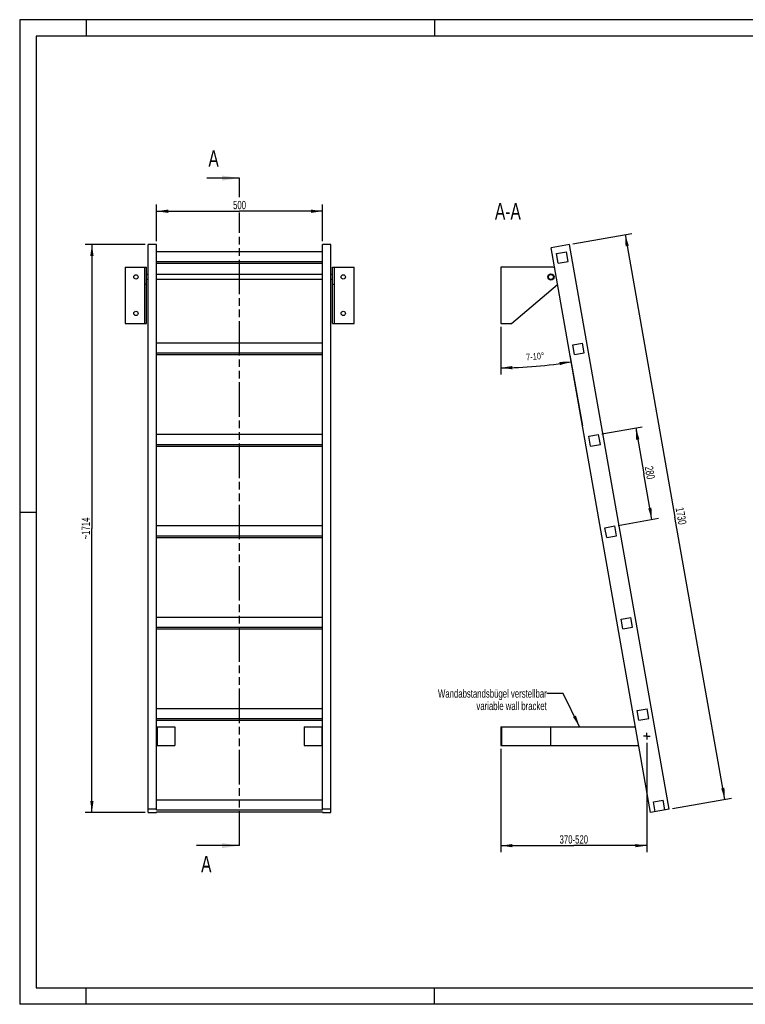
# Model space of a CAD drawing. Header units: millimetres. Extents: x 0 to 4200, y 0 to 2970.
# Tile 1 of 2: x 0 to 2187, y 0 to 2970. Entities that reach past the tile are written whole.
import ezdxf

# ---------------------------------------------------------------- set-up
doc = ezdxf.new("R2010")
doc.units = ezdxf.units.MM
doc.header["$LTSCALE"] = 231
doc.linetypes.add('CENTER', pattern=[0.6, 0.375, -0.075, 0.075, -0.075])
doc.linetypes.add('PHANTOM', pattern=[0.8, 0.45, -0.05, 0.1, -0.05, 0.1, -0.05])
doc.layers.get('0').update_dxf_attribs({"linetype": 'CONTINUOUS'})
for name, color, linetype in [('005_AXIS', 7, 'CONTINUOUS'), ('050_DIMENSIONING', 7, 'CONTINUOUS'), ('053_NOTES', 7, 'CONTINUOUS'), ('HATCHING_BL0', 7, 'CONTINUOUS')]:
    doc.layers.add(name, color=color, linetype=linetype)
doc.styles.get("Standard").update_dxf_attribs({"font": 'txt', "width": 0.7})
doc.dimstyles.new('DIMSTYLE_1', dxfattribs={"dimtxt": 25, "dimasz": 35, "dimexe": 2, "dimexo": 1, "dimtad": 1, "dimdec": 1, "dimtxsty": 'Standard', "dimblk": '_FILLED', "dimblk1": '_FILLED', "dimblk2": '_FILLED', "dimcen": 0.09, "dimazin": 2, "dimtp": 0.8, "dimtm": 0.8, "dimtfac": 1, "dimtdec": 1, "dimtofl": 0, "dimtmove": 0, "dimatfit": 3, "dimldrblk": '_FILLED', "dimfxl": 1, "dimtolj": 1, "dimarcsym": 0})
doc.dimstyles.new('DIMSTYLE_2', dxfattribs={"dimtxt": 20, "dimasz": 35, "dimexe": 2, "dimexo": 1, "dimgap": 2, "dimtad": 1, "dimdec": 1, "dimtxsty": 'Standard', "dimblk": '_FILLED', "dimblk1": '_FILLED', "dimblk2": '_FILLED', "dimcen": 0.09, "dimazin": 2, "dimtp": 0.5, "dimtm": 0.5, "dimtfac": 1, "dimtdec": 1, "dimtofl": 0, "dimtmove": 0, "dimatfit": 3, "dimldrblk": '_FILLED', "dimfxl": 1, "dimtolj": 1, "dimarcsym": 0})
doc.dimstyles.new('DIMSTYLE_3', dxfattribs={"dimtxt": 25, "dimasz": 35, "dimexe": 2, "dimexo": 1, "dimtad": 1, "dimdec": 1, "dimtxsty": 'Standard', "dimblk": '_FILLED', "dimblk1": '_FILLED', "dimblk2": '_FILLED', "dimcen": 0.09, "dimazin": 2, "dimtp": 1.2, "dimtm": 1.2, "dimtfac": 1, "dimtdec": 1, "dimtofl": 0, "dimtmove": 0, "dimatfit": 3, "dimldrblk": '_FILLED', "dimfxl": 1, "dimtolj": 1, "dimarcsym": 0})
doc.dimstyles.new('DIMSTYLE_4', dxfattribs={"dimtxt": 25, "dimasz": 35, "dimexe": 2, "dimexo": 1, "dimtad": 1, "dimdec": 0, "dimtxsty": 'Standard', "dimblk": '_FILLED', "dimblk1": '_FILLED', "dimblk2": '_FILLED', "dimcen": 0.09, "dimazin": 2, "dimtp": 1.2, "dimtm": 1.2, "dimtfac": 1, "dimtdec": 0, "dimtofl": 0, "dimtmove": 0, "dimatfit": 3, "dimldrblk": '_FILLED', "dimfxl": 1, "dimtolj": 1, "dimarcsym": 0})
doc.dimstyles.new('DIMSTYLE_5', dxfattribs={"dimtxt": 25, "dimasz": 35, "dimexe": 2, "dimexo": 1, "dimtad": 1, "dimtxsty": 'Standard', "dimblk": '_FILLED', "dimblk1": '_FILLED', "dimblk2": '_FILLED', "dimcen": 0.09, "dimazin": 2, "dimtp": 0.8, "dimtm": 0.8, "dimtfac": 1, "dimtofl": 0, "dimtmove": 0, "dimatfit": 3, "dimldrblk": '_FILLED', "dimfxl": 1, "dimtolj": 1, "dimarcsym": 0})
doc.dimstyles.new('DIMSTYLE_6', dxfattribs={"dimtxt": 25, "dimasz": 35, "dimexe": 2, "dimexo": 1, "dimtad": 1, "dimtxsty": 'Standard', "dimblk": '_FILLED', "dimblk1": '_FILLED', "dimblk2": '_FILLED', "dimcen": 0.09, "dimazin": 2, "dimtp": 0.5, "dimtm": 0.5, "dimtfac": 1, "dimtofl": 0, "dimtmove": 0, "dimatfit": 3, "dimldrblk": '_FILLED', "dimfxl": 1, "dimtolj": 1, "dimarcsym": 0})
doc.dimstyles.get("Standard").update_dxf_attribs({"dimtxt": 25, "dimasz": 35, "dimexe": 2, "dimexo": 1, "dimtad": 1, "dimtxsty": 'Standard', "dimblk": '_FILLED', "dimblk1": '_FILLED', "dimblk2": '_FILLED', "dimcen": 0.09, "dimazin": 2, "dimtol": 1, "dimtp": 0.01, "dimtm": 0.01, "dimtfac": 1, "dimtofl": 0, "dimtmove": 0, "dimatfit": 3, "dimldrblk": '_FILLED', "dimfxl": 1, "dimtolj": 1, "dimarcsym": 0})

# ---------------------------------------------------------------- blocks, each defined once
blk = doc.blocks.new('_FILLED')
at = {"color": 0, "linetype": 'ByBlock'}
blk.add_solid([(0, 0), (-1, 0.143), (-1, -0.143)], dxfattribs=at)
blk = doc.blocks.new('*D2')
at = {"layer": '050_DIMENSIONING', "color": 2, "linetype": 'Continuous', "transparency": 16777216}
for p, q in [((412.7, 2302.2), (412.7, 2412.2)), ((912.7, 2302.2), (912.7, 2412.2)), ((412.7, 2392.2), (662.7, 2392.2)), ((912.7, 2392.2), (662.7, 2392.2))]:
    blk.add_line(p, q, dxfattribs=at)
at = {"layer": '050_DIMENSIONING', "color": 2, "linetype": 'Continuous', "transparency": 16777216, "xscale": 35, "yscale": 35, "zscale": 35, "rotation": 180}
blk.add_blockref('_FILLED', (412.7, 2392.2), dxfattribs=at)
at = {"layer": '050_DIMENSIONING', "color": 2, "linetype": 'Continuous', "transparency": 16777216, "xscale": 35, "yscale": 35, "zscale": 35}
blk.add_blockref('_FILLED', (912.7, 2392.2), dxfattribs=at)
at = {"layer": '050_DIMENSIONING', "color": 2, "linetype": 'Continuous', "transparency": 16777216, "insert": (662.7, 2423.4), "char_height": 25, "width": 85.714, "attachment_point": 2, "line_spacing_factor": 0.9}
blk.add_mtext('500', dxfattribs=at)
blk = doc.blocks.new('*D3')
at = {"layer": '050_DIMENSIONING', "color": 2, "linetype": 'Continuous', "transparency": 16777216}
for p, q in [((1450.4, 2043.9), (1450.4, 1899.9)), ((1658.7, 1958.1), (1696.3, 1744.7))]:
    blk.add_line(p, q, dxfattribs=at)
for start, end in [(275, 280), (270, 275)]:
    blk.add_arc((1450.4, 3139.5), 1219.6, start, end, dxfattribs=at)
for points in [[(1628.4, 1927.9), (1662.2, 1938.4), (1626.8, 1937.8)], [(1485.3, 1925.4), (1450.4, 1919.9), (1485.5, 1915.4)]]:
    blk.add_solid(points, dxfattribs=at)
at = {"layer": '050_DIMENSIONING', "color": 2, "linetype": 'Continuous', "transparency": 16777216, "insert": (1553.2, 1964.4), "char_height": 20, "width": 105.714, "attachment_point": 2, "rotation": 5, "line_spacing_factor": 0.9}
blk.add_mtext('7-10\\fgdt;{\\W1.0;{\\fgdt;~}}', dxfattribs=at)
blk = doc.blocks.new('*D4')
at = {"layer": '050_DIMENSIONING', "color": 2, "linetype": 'Continuous', "transparency": 16777216}
for p, q in [((1667.5, 2293.9), (1844.8, 2325.2)), ((1825.1, 2321.7), (1975.3, 1469.8)), ((2125.5, 618), (1975.3, 1469.8)), ((1967.9, 590.2), (2145.2, 621.5))]:
    blk.add_line(p, q, dxfattribs=at)
at = {"layer": '050_DIMENSIONING', "color": 2, "linetype": 'Continuous', "transparency": 16777216, "xscale": 35, "yscale": 35, "zscale": 35}
for p, rotation in [((1825.1, 2321.7), 100), ((2125.5, 618), 280)]:
    blk.add_blockref('_FILLED', p, dxfattribs=dict(at, rotation=rotation))
at = {"layer": '050_DIMENSIONING', "color": 2, "linetype": 'Continuous', "transparency": 16777216, "insert": (2006.1, 1475.3), "char_height": 25, "width": 107.143, "attachment_point": 2, "rotation": 280, "line_spacing_factor": 0.9}
blk.add_mtext('1730', dxfattribs=at)
blk = doc.blocks.new('*D5')
at = {"layer": '050_DIMENSIONING', "color": 2, "linetype": 'Continuous', "transparency": 16777216}
for p, q in [((377.7, 2292.2), (197.7, 2292.2)), ((217.7, 2292.2), (217.7, 1435.4)), ((217.7, 578.6), (217.7, 1435.4)), ((377.7, 578.6), (197.7, 578.6))]:
    blk.add_line(p, q, dxfattribs=at)
at = {"layer": '050_DIMENSIONING', "color": 2, "linetype": 'Continuous', "transparency": 16777216, "xscale": 35, "yscale": 35, "zscale": 35}
for p, rotation in [((217.7, 2292.2), 90), ((217.7, 578.6), 270)]:
    blk.add_blockref('_FILLED', p, dxfattribs=dict(at, rotation=rotation))
at = {"layer": '050_DIMENSIONING', "color": 2, "linetype": 'Continuous', "transparency": 16777216, "insert": (186.4, 1435.4), "char_height": 25, "width": 131.25, "attachment_point": 2, "rotation": 90, "line_spacing_factor": 0.9}
blk.add_mtext('~1714', dxfattribs=at)
blk = doc.blocks.new('*D6')
at = {"layer": '050_DIMENSIONING', "color": 2, "linetype": 'Continuous', "transparency": 16777216}
for p, q in [((1890.3, 789), (1890.3, 484.8)), ((1450.4, 770.5), (1450.4, 484.8)), ((1450.4, 484.8), (1450.4, 458.6)), ((1450.4, 478.6), (1670.3, 478.6)), ((1890.3, 478.6), (1670.3, 478.6)), ((1890.3, 484.8), (1890.3, 458.6))]:
    blk.add_line(p, q, dxfattribs=at)
at = {"layer": '050_DIMENSIONING', "color": 2, "linetype": 'Continuous', "transparency": 16777216, "xscale": 35, "yscale": 35, "zscale": 35, "rotation": 180}
blk.add_blockref('_FILLED', (1450.4, 478.6), dxfattribs=at)
at = {"layer": '050_DIMENSIONING', "color": 2, "linetype": 'Continuous', "transparency": 16777216, "xscale": 35, "yscale": 35, "zscale": 35}
blk.add_blockref('_FILLED', (1890.3, 478.6), dxfattribs=at)
at = {"layer": '050_DIMENSIONING', "color": 2, "linetype": 'Continuous', "transparency": 16777216, "insert": (1670.3, 509.8), "char_height": 25, "width": 198.214, "attachment_point": 2, "line_spacing_factor": 0.9}
blk.add_mtext('370-520\\P ', dxfattribs=at)
blk = doc.blocks.new('*D7')
at = {"layer": '050_DIMENSIONING', "color": 2, "linetype": 'Continuous', "transparency": 16777216}
for p, q in [((1755, 1720.4), (1876.6, 1741.8)), ((1856.9, 1738.4), (1881.2, 1600.5)), ((1905.5, 1462.6), (1881.2, 1600.5)), ((1803.6, 1444.6), (1925.2, 1466.1))]:
    blk.add_line(p, q, dxfattribs=at)
at = {"layer": '050_DIMENSIONING', "color": 2, "linetype": 'Continuous', "transparency": 16777216, "xscale": 35, "yscale": 35, "zscale": 35}
for p, rotation in [((1856.9, 1738.4), 100), ((1905.5, 1462.6), 280)]:
    blk.add_blockref('_FILLED', p, dxfattribs=dict(at, rotation=rotation))
at = {"layer": '050_DIMENSIONING', "color": 2, "linetype": 'Continuous', "transparency": 16777216, "insert": (1912, 1605.9), "char_height": 25, "width": 88.393, "attachment_point": 2, "rotation": 280, "line_spacing_factor": 0.9}
blk.add_mtext('280', dxfattribs=at)
blk = doc.blocks.new('XSEC_FILLED')
at = {"color": 0, "linetype": 'ByBlock'}
blk.add_solid([(0, 0), (-1, 0.143), (-1, -0.143)], dxfattribs=at)
blk = doc.blocks.new('HATCHING_BL0', base_point=(597.8, 1487))
at = {"layer": 'HATCHING_BL0', "color": 7, "linetype": 'PHANTOM'}
for p, q in [((662.7, 2434.8), (662.7, 2492.2)), ((662.7, 478.6), (662.7, 2388.6))]:
    blk.add_line(p, q, dxfattribs=at)
at = {"layer": 'HATCHING_BL0', "color": 7, "linetype": 'Continuous', "char_height": 50, "width": 64.286, "attachment_point": 1, "line_spacing_factor": 0.9}
for insert in [(568.8, 2576.3), (546.8, 447.8)]:
    blk.add_mtext('A', dxfattribs=dict(at, insert=insert))
at = {"layer": 'HATCHING_BL0', "color": 7, "linetype": 'Continuous'}
for points in [[(662.7, 2492.2), (564.2, 2492.2)], [(662.7, 478.6), (532.9, 478.6)]]:
    blk.add_leader(points, dimstyle='Standard', override={"dimasz": 52.5, "dimtad": 0, "dimldrblk": 'XSEC_FILLED'}, dxfattribs=at)

msp = doc.modelspace()

# ---------------------------------------------------------------- hatches: boundary and pattern name
at = {"linetype": 'Continuous'}
h = msp.add_hatch(dxfattribs=at)
h.set_pattern_fill('ANSI31', color=2, angle=90, style=0, pattern_type=2)
h.set_pattern_definition([(135, (1450.4, 2138.9), (-239.875, -239.875), [])])
edge = h.paths.add_edge_path()
edge.add_line((1944.799, 586.119), (1915.254, 580.91))
edge.add_line((1915.254, 580.91), (1910.045, 610.454))
edge.add_line((1910.045, 610.454), (1939.589, 615.663))
edge.add_line((1944.799, 586.119), (1939.589, 615.663))
edge = h.paths.add_edge_path()
edge.add_line((1623.525, 2235.387), (1618.316, 2264.931))
edge.add_line((1618.316, 2264.931), (1647.86, 2270.141))
edge.add_line((1653.07, 2240.596), (1647.86, 2270.141))
edge.add_line((1623.525, 2235.387), (1653.07, 2240.596))
edge = h.paths.add_edge_path()
edge.add_line((1672.147, 1959.641), (1666.938, 1989.185))
edge.add_line((1666.938, 1989.185), (1696.482, 1994.394))
edge.add_line((1701.691, 1964.85), (1696.482, 1994.394))
edge.add_line((1672.147, 1959.641), (1701.691, 1964.85))
edge = h.paths.add_edge_path()
edge.add_line((1720.768, 1683.894), (1715.559, 1713.439))
edge.add_line((1715.559, 1713.439), (1745.103, 1718.648))
edge.add_line((1750.313, 1689.104), (1745.103, 1718.648))
edge.add_line((1720.768, 1683.894), (1750.313, 1689.104))
edge = h.paths.add_edge_path()
edge.add_line((1769.39, 1408.148), (1764.18, 1437.693))
edge.add_line((1764.18, 1437.693), (1793.725, 1442.902))
edge.add_line((1798.934, 1413.358), (1793.725, 1442.902))
edge.add_line((1769.39, 1408.148), (1798.934, 1413.358))
edge = h.paths.add_edge_path()
edge.add_line((1818.011, 1132.402), (1812.802, 1161.946))
edge.add_line((1812.802, 1161.946), (1842.346, 1167.156))
edge.add_line((1847.556, 1137.612), (1842.346, 1167.156))
edge.add_line((1818.011, 1132.402), (1847.556, 1137.612))
edge = h.paths.add_edge_path()
edge.add_line((1866.633, 856.656), (1861.423, 886.2))
edge.add_line((1861.423, 886.2), (1890.968, 891.41))
edge.add_line((1896.177, 861.865), (1890.968, 891.41))
edge.add_line((1866.633, 856.656), (1896.177, 861.865))
edge = h.paths.add_edge_path()
edge.add_arc((1601.391, 2193.913), 7.5, 0, 180)
edge.add_arc((1601.391, 2193.913), 7.5, -180, 0)

# ---------------------------------------------------------------- linework, layer by layer
at = {"color": 3, "linetype": 'Continuous'}
for p, q in [((0, 2970), (0, 0)), ((4200, 2970), (0, 2970)), ((200, 2970), (200, 2920)), ((1250, 2970), (1250, 2920)), ((0, 1485), (50, 1485)), ((200, 0), (200, 50)), ((1250, 0), (1250, 50)), ((4200, 0), (0, 0))]:
    msp.add_line(p, q, dxfattribs=at)
at = {"color": 5, "linetype": 'Continuous'}
for p, q in [((50, 2920), (50, 50)), ((4150, 2920), (50, 2920)), ((50, 50), (4150, 50))]:
    msp.add_line(p, q, dxfattribs=at)
at = {"color": 7, "linetype": 'Continuous'}
for p, q in [((387.7, 578.566), (387.7, 2292.181)), ((412.7, 2292.181), (387.7, 2292.181)), ((412.7, 586.119), (412.7, 2292.181)), ((912.7, 586.119), (912.7, 2292.181)), ((937.7, 2292.181), (912.7, 2292.181)), ((937.7, 578.566), (937.7, 2292.181)), ((1657.682, 2292.181), (1601.548, 2282.283)), ((1958.094, 588.464), (1657.682, 2292.181)), ((912.7, 2270.141), (412.7, 2270.141)), ((1901.96, 578.566), (1601.548, 2282.283)), ((1618.316, 2264.931), (1647.86, 2270.141)), ((1623.525, 2235.387), (1618.316, 2264.931)), ((1653.07, 2240.596), (1647.86, 2270.141)), ((412.7, 2240.596), (912.7, 2240.596)), ((412.7, 2235.387), (912.7, 2235.387)), ((1623.525, 2235.387), (1653.07, 2240.596)), ((317.7, 2223.913), (382.7, 2223.913)), ((376.7, 2053.913), (376.7, 2223.913)), ((382.7, 2053.913), (382.7, 2223.913)), ((942.7, 2053.913), (942.7, 2223.913)), ((942.7, 2223.913), (1007.7, 2223.913)), ((948.7, 2053.913), (948.7, 2223.913)), ((1601.391, 2223.913), (1450.391, 2223.913)), ((1482.008, 2053.913), (1620.739, 2170.986)), ((317.7, 2053.913), (382.7, 2053.913)), ((942.7, 2053.913), (1007.7, 2053.913)), ((1450.391, 2053.913), (1482.008, 2053.913)), ((912.7, 1994.394), (412.7, 1994.394)), ((1666.938, 1989.185), (1696.482, 1994.394)), ((1701.691, 1964.85), (1696.482, 1994.394)), ((412.7, 1964.85), (912.7, 1964.85)), ((1672.147, 1959.641), (1666.938, 1989.185)), ((1672.147, 1959.641), (1701.691, 1964.85)), ((412.7, 1959.641), (912.7, 1959.641)), ((912.7, 1718.648), (412.7, 1718.648)), ((1715.559, 1713.439), (1745.103, 1718.648)), ((1720.768, 1683.894), (1715.559, 1713.439)), ((1750.313, 1689.104), (1745.103, 1718.648)), ((412.7, 1689.104), (912.7, 1689.104)), ((412.7, 1683.894), (912.7, 1683.894)), ((1720.768, 1683.894), (1750.313, 1689.104)), ((912.7, 1442.902), (412.7, 1442.902)), ((1764.18, 1437.693), (1793.725, 1442.902)), ((1769.39, 1408.148), (1764.18, 1437.693)), ((1798.934, 1413.358), (1793.725, 1442.902)), ((412.7, 1413.358), (912.7, 1413.358)), ((412.7, 1408.148), (912.7, 1408.148)), ((1769.39, 1408.148), (1798.934, 1413.358)), ((912.7, 1167.156), (412.7, 1167.156)), ((1812.802, 1161.946), (1842.346, 1167.156)), ((1818.011, 1132.402), (1812.802, 1161.946)), ((1847.556, 1137.612), (1842.346, 1167.156)), ((412.7, 1137.612), (912.7, 1137.612)), ((412.7, 1132.402), (912.7, 1132.402)), ((1818.011, 1132.402), (1847.556, 1137.612)), ((912.7, 891.41), (412.7, 891.41)), ((1861.423, 886.2), (1890.968, 891.41)), ((1896.177, 861.865), (1890.968, 891.41)), ((412.7, 861.865), (912.7, 861.865)), ((1866.633, 856.656), (1861.423, 886.2)), ((1866.633, 856.656), (1896.177, 861.865)), ((412.7, 856.656), (912.7, 856.656)), ((412.7, 837.476), (467.7, 837.476)), ((414.7, 837.476), (414.7, 780.476)), ((467.7, 837.476), (467.7, 780.476)), ((857.7, 837.476), (912.7, 837.476)), ((857.7, 837.476), (857.7, 780.476)), ((910.7, 837.476), (910.7, 780.476)), ((1450.391, 837.476), (1856.307, 837.476)), ((1450.391, 837.476), (1450.391, 780.476)), ((1452.391, 837.476), (1452.391, 780.476)), ((1600.391, 837.476), (1600.391, 780.476)), ((412.7, 780.476), (467.7, 780.476)), ((857.7, 780.476), (912.7, 780.476)), ((1450.391, 780.476), (1866.357, 780.476)), ((912.7, 615.663), (412.7, 615.663)), ((1910.045, 610.454), (1939.589, 615.663)), ((1915.254, 580.91), (1910.045, 610.454)), ((1944.799, 586.119), (1939.589, 615.663)), ((412.7, 588.464), (387.7, 588.464)), ((387.7, 578.566), (412.7, 578.566)), ((412.7, 586.119), (912.7, 586.119)), ((412.7, 580.91), (912.7, 580.91)), ((412.7, 578.566), (412.7, 580.91)), ((937.7, 588.464), (912.7, 588.464)), ((912.7, 580.91), (912.7, 578.566)), ((912.7, 578.566), (937.7, 578.566)), ((1958.094, 588.464), (1901.96, 578.566))]:
    msp.add_line(p, q, dxfattribs=at)
at = {"color": 9, "linetype": 'Continuous'}
for p, q in [((382.7, 2170.986), (376.7, 2170.986)), ((948.7, 2170.986), (942.7, 2170.986))]:
    msp.add_line(p, q, dxfattribs=at)
at = {"color": 7, "linetype": 'Continuous'}
msp.add_circle((1601.391, 2193.913), 7.5, dxfattribs=at)
for start, end in [(68.888681, 90), (310.160401, 311.1227)]:
    msp.add_arc((1601.391, 2193.913), 30, start, end, dxfattribs=at)
at = {"layer": '005_AXIS', "color": 7, "linetype": 'Continuous'}
for p, q in [((317.7, 2223.913), (317.7, 2053.913)), ((387.7, 2201.413), (382.7, 2201.413)), ((912.7, 2201.413), (412.7, 2201.413)), ((942.7, 2201.413), (937.7, 2201.413)), ((1007.7, 2053.913), (1007.7, 2223.913)), ((1450.391, 2223.913), (1450.391, 2053.913)), ((387.7, 2186.413), (382.7, 2186.413)), ((912.7, 2186.413), (412.7, 2186.413)), ((942.7, 2186.413), (937.7, 2186.413))]:
    msp.add_line(p, q, dxfattribs=at)
at = {"layer": '005_AXIS', "color": 7, "linetype": 'CENTER'}
for q in [(1880.271, 808.976), (1890.272, 818.976), (1900.272, 808.976), (1890.272, 798.976)]:
    msp.add_line((1890.272, 808.976), q, dxfattribs=at)
at = {"layer": '005_AXIS', "color": 7, "linetype": 'Continuous'}
for centre, radius in [((350.2, 2193.913), 6.5), ((975.2, 2193.913), 6.5), ((1601.391, 2193.913), 9.25), ((350.2, 2083.913), 6.5), ((975.2, 2083.913), 6.5)]:
    msp.add_circle(centre, radius, dxfattribs=at)

# ---------------------------------------------------------------- block references
at = {"layer": 'HATCHING_BL0'}
msp.add_blockref('HATCHING_BL0', (597.821, 1487.046), dxfattribs=at)

# ---------------------------------------------------------------- texts
at = {"layer": '053_NOTES', "color": 2, "linetype": 'Continuous', "attachment_point": 3, "line_spacing_factor": 0.9}
for s, insert, char_height, width in [('A-A', (1510.552, 2417.181), 50, 196.42857), ('Wandabstandsbügel verstellbar\\Pvariable wall bracket', (1588.697, 949.976), 25, 770)]:
    msp.add_mtext(s, dxfattribs=dict(at, insert=insert, char_height=char_height, width=width))

# ---------------------------------------------------------------- dimensions: what is measured, and where the dimension line sits
at = {"layer": '050_DIMENSIONING', "color": 2, "linetype": 'Continuous'}
dim = msp.add_linear_dim(base=(912.7, 2392.181), p1=(412.7, 2301.181), p2=(912.7, 2301.181), dimstyle='DIMSTYLE_1', dxfattribs=at)
dim.commit()
dim.dimension.update_dxf_attribs({"geometry": '*D2', "text_midpoint": (659.128, 2392.181), "dimtype": 160})
for base, p1, p2, angle, dimstyle, picture, middle in [((1825.1, 2321.701), (1966.957, 590.026), (1666.545, 2293.744), 100, 'DIMSTYLE_3', '*D4', (1974.685, 1473.36)), ((1905.5, 1462.611), (1753.967, 1720.211), (1802.588, 1444.465), 280, 'DIMSTYLE_6', '*D7', (1880.569, 1604.001))]:
    dim = msp.add_linear_dim(base=base, p1=p1, p2=p2, angle=angle, dimstyle=dimstyle, dxfattribs=at)
    dim.commit()
    dim.dimension.update_dxf_attribs({"geometry": picture, "text_midpoint": middle, "dimtype": 160})
dim = msp.add_linear_dim(base=(217.7, 578.566), p1=(378.7, 2292.181), p2=(378.7, 578.566), angle=270, text='~<>', dimstyle='DIMSTYLE_4', dxfattribs=at)
dim.commit()
dim.dimension.update_dxf_attribs({"geometry": '*D5', "text_midpoint": (217.7, 1435.373), "dimtype": 160})
dim = msp.add_angular_dim_2l(base=(1556.69, 1924.531), line1=((1450.391, 2057.11), (1450.391, 2044.913)), line2=((1656.416, 1971.111), (1658.534, 1959.1)), text='7-<>', dimstyle='DIMSTYLE_2', dxfattribs=at)
dim.commit()
dim.dimension.update_dxf_attribs({"geometry": '*D3', "text_midpoint": (1556.69, 1924.531), "dimtype": 162})
dim = msp.add_linear_dim(base=(1890.272, 478.566), p1=(1450.391, 771.476), p2=(1890.272, 789.976), text='370-520\\P ', dimstyle='DIMSTYLE_5', dxfattribs=at)
dim.commit()
dim.dimension.update_dxf_attribs({"geometry": '*D6', "text_midpoint": (1670.331, 478.566), "dimtype": 160})

# ---------------------------------------------------------------- leaders
at = {"layer": '053_NOTES', "color": 2, "linetype": 'Continuous', "annotation_type": 0, "has_hookline": 1, "hookline_direction": 1, "text_width": 481.6}
msp.add_leader([(1687.621, 837.476), (1638.697, 937.476), (1588.697, 937.476)], dimstyle='Standard', override={"dimtad": 0}, dxfattribs=at)

doc.saveas('drawing.dxf')
